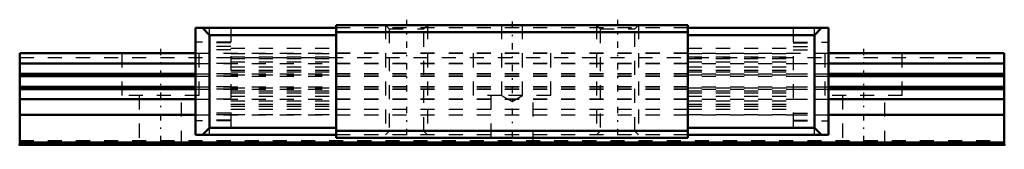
# Model space of a CAD drawing. Header units: millimetres. Extents: x -10 to 60, y -0.3 to 8.9.
import ezdxf

# ---------------------------------------------------------------- set-up
doc = ezdxf.new("R2010")
doc.units = ezdxf.units.MM
doc.linetypes.add('Center', pattern=[1.5, 0.45, -0.5, 0.05, -0.5])
doc.linetypes.add('Dashed', pattern=[2, 1, -1])
for name, color, linetype, lineweight in [('2d ConnectionPoints', 7, 'Continuous', 50), ('AM_0', 7, 'Continuous', 50), ('AM_5', 3, 'Continuous', 25), ('AM_7', 7, 'Center', 25), ('AM_9', 6, 'Dashed', 25)]:
    doc.layers.add(name, color=color, linetype=linetype, lineweight=lineweight)

# ---------------------------------------------------------------- blocks, each defined once
blk = doc.blocks.new('1_HR918_Slider2_0_in_HR918_70L_G10_28_12_5_0_0_0_0')
at = {"layer": 'AM_5', "linetype": 'Dashed'}
for p, q in [((16, 8.5), (16, 0.7)), ((19, 8.5), (19, 0.7)), ((31, 8.5), (31, 0.7)), ((34, 8.5), (34, 0.7))]:
    blk.add_line(p, q, dxfattribs=at)
at = {"layer": 'AM_7'}
for p, q in [((17.5, 8.89), (17.5, 0.31)), ((32.5, 8.89), (32.5, 0.31))]:
    blk.add_line(p, q, dxfattribs=at)
at = {"layer": 'AM_9'}
for p, q in [((5, 0.7), (3, 0.7)), ((45, 0.7), (47, 0.7))]:
    blk.add_line(p, q, dxfattribs=at)
blk = doc.blocks.new('2_HR91817010_Rail2_0_in_HR918_70L_G10_28_12_5_0_0_0_0')
at = {"layer": 'AM_7'}
blk.add_line((50, 6.825), (50, -0.325), dxfattribs=at)
blk = doc.blocks.new('3_HR918_Slider_0_in_HR918_70L_G10_28_12_5_0_0_0_0')
at = {"layer": 'AM_0'}
for p, q in [((37.5, 8.5), (12.5, 8.5)), ((12.5, 0.5), (12.5, 8.5)), ((37.5, 0.5), (37.5, 8.5)), ((2.5, 8.3), (12.5, 8.3)), ((2.5, 0.7), (2.5, 8.3)), ((3, 8.3), (3.5, 7.8)), ((3.5, 7.8), (12.5, 7.8)), ((3.5, 7.8), (3.5, 1.2)), ((37.5, 8), (12.5, 8)), ((37.5, 8.3), (47.5, 8.3)), ((37.5, 7.8), (46.5, 7.8)), ((46.5, 7.8), (47, 8.3)), ((46.5, 1.2), (46.5, 7.8)), ((47.5, 0.7), (47.5, 8.3)), ((2.5, 0.7), (12.5, 0.7)), ((3.5, 1.2), (3, 0.7)), ((3.5, 1.2), (12.5, 1.2)), ((37.5, 1), (12.5, 1)), ((37.5, 1.2), (46.5, 1.2)), ((47.5, 0.7), (37.5, 0.7)), ((47, 0.7), (46.5, 1.2)), ((37.5, 0.5), (12.5, 0.5))]:
    blk.add_line(p, q, dxfattribs=at)
at = {"layer": 'AM_5', "linetype": 'Dashed'}
for p, q in [((16, 8.5), (16, 0.7)), ((19, 8.5), (19, 0.7)), ((31, 8.5), (31, 0.7)), ((34, 8.5), (34, 0.7))]:
    blk.add_line(p, q, dxfattribs=at)
at = {"layer": 'AM_9'}
for p, q in [((16, 8.5), (16.27, 8.23)), ((18.73, 8.23), (19, 8.5)), ((24.25, 8.5), (24.25, 3.5)), ((25.75, 3.5), (25.75, 8.5)), ((31, 8.5), (31.27, 8.23)), ((33.73, 8.23), (34, 8.5)), ((3.5, 7.8), (3.5, 8.3)), ((5, 8.3), (5, 0.7)), ((37.5, 8.3), (12.5, 8.3)), ((16.27, 8.23), (16.27, 0.971)), ((16.27, 8.23), (18.73, 8.23)), ((18.73, 0.971), (18.73, 8.23)), ((31.27, 8.23), (31.27, 0.971)), ((31.27, 8.23), (33.73, 8.23)), ((33.73, 0.971), (33.73, 8.23)), ((45, 8.3), (45, 0.7)), ((46.5, 7.8), (46.5, 8.3)), ((5, 7.3), (2.5, 7.3)), ((5, 7.25), (3.5, 7.25)), ((45, 7.3), (47.5, 7.3)), ((45, 7.25), (46.5, 7.25)), ((5, 6.98), (3.5, 6.98)), ((5, 6.75), (3.5, 6.75)), ((5, 6.86), (12.5, 6.86)), ((5, 6.479), (12.5, 6.479)), ((37.5, 6.5), (12.5, 6.5)), ((37.5, 6.86), (45, 6.86)), ((37.5, 6.479), (45, 6.479)), ((45, 6.98), (46.5, 6.98)), ((45, 6.75), (46.5, 6.75)), ((5, 5.767), (3.5, 5.767)), ((5, 6.25), (12.5, 6.25)), ((5, 6.126), (12.5, 6.126)), ((5, 5.883), (12.5, 5.883)), ((37.5, 5.767), (12.5, 5.767)), ((37.5, 6.25), (45, 6.25)), ((37.5, 6.126), (45, 6.126)), ((37.5, 5.883), (45, 5.883)), ((45, 5.767), (46.5, 5.767)), ((5, 5.043), (3.5, 5.043)), ((5, 5.543), (12.5, 5.543)), ((5, 5.313), (12.5, 5.313)), ((5, 5.175), (12.5, 5.175)), ((5, 4.958), (12.5, 4.958)), ((37.5, 5.043), (12.5, 5.043)), ((37.5, 5.543), (45, 5.543)), ((37.5, 5.313), (45, 5.313)), ((37.5, 5.175), (45, 5.175)), ((37.5, 4.958), (45, 4.958)), ((45, 5.043), (46.5, 5.043)), ((5, 4.88), (3.5, 4.88)), ((37.5, 4.88), (12.5, 4.88)), ((45, 4.88), (46.5, 4.88)), ((5, 4.12), (3.5, 4.12)), ((5, 3.959), (3.5, 3.959)), ((5, 4.042), (12.5, 4.042)), ((5, 3.825), (12.5, 3.825)), ((5, 3.687), (12.5, 3.687)), ((37.5, 4.12), (12.5, 4.12)), ((37.5, 3.959), (12.5, 3.959)), ((25.75, 3.5), (24.25, 3.5)), ((24.25, 3.5), (25, 3.067)), ((25, 3.067), (25.75, 3.5)), ((37.5, 4.042), (45, 4.042)), ((37.5, 3.825), (45, 3.825)), ((37.5, 3.687), (45, 3.687)), ((45, 4.12), (46.5, 4.12)), ((45, 3.959), (46.5, 3.959)), ((5, 3.232), (3.5, 3.232)), ((5, 3.458), (12.5, 3.458)), ((5, 3.118), (12.5, 3.118)), ((5, 2.874), (12.5, 2.874)), ((37.5, 3.232), (12.5, 3.232)), ((37.5, 3.458), (45, 3.458)), ((37.5, 3.118), (45, 3.118)), ((37.5, 2.874), (45, 2.874)), ((45, 3.232), (46.5, 3.232)), ((5, 2.25), (3.5, 2.25)), ((5, 2.12), (3.5, 2.12)), ((5, 2.75), (12.5, 2.75)), ((5, 2.521), (12.5, 2.521)), ((5, 2.14), (12.5, 2.14)), ((37.5, 2.5), (12.5, 2.5)), ((37.5, 2.75), (45, 2.75)), ((37.5, 2.521), (45, 2.521)), ((37.5, 2.14), (45, 2.14)), ((45, 2.25), (46.5, 2.25)), ((45, 2.12), (46.5, 2.12)), ((5, 1.7), (2.5, 1.7)), ((5, 1.75), (3.5, 1.75)), ((45, 1.75), (46.5, 1.75)), ((45, 1.7), (47.5, 1.7)), ((3.5, 0.7), (3.5, 1.2)), ((37.5, 0.7), (12.5, 0.7)), ((16.27, 0.971), (16, 0.7)), ((16.27, 0.971), (18.73, 0.971)), ((19, 0.7), (18.73, 0.971)), ((31.27, 0.971), (31, 0.7)), ((31.27, 0.971), (33.73, 0.971)), ((34, 0.7), (33.73, 0.971)), ((46.5, 0.7), (46.5, 1.2))]:
    blk.add_line(p, q, dxfattribs=at)
blk = doc.blocks.new('4_HR91817010_Rail_0_in_HR918_70L_G10_28_12_5_0_0_0_0')
at = {"layer": 'AM_0'}
for p, q in [((-10, 6.5), (2.5, 6.5)), ((-10, 0), (-10, 6.5)), ((47.5, 6.5), (60, 6.5)), ((60, 0), (60, 6.5)), ((-10, 5.767), (2.5, 5.767)), ((47.5, 5.767), (60, 5.767)), ((-10, 5.043), (2.5, 5.043)), ((47.5, 5.043), (60, 5.043)), ((-10, 4.88), (2.5, 4.88)), ((47.5, 4.88), (60, 4.88)), ((-10, 4.12), (2.5, 4.12)), ((-10, 3.959), (2.5, 3.959)), ((47.5, 4.12), (60, 4.12)), ((47.5, 3.959), (60, 3.959)), ((-10, 3.232), (2.5, 3.232)), ((47.5, 3.232), (60, 3.232)), ((-10, 2.12), (2.5, 2.12)), ((47.5, 2.12), (60, 2.12)), ((-10, 0.15), (60, 0.15)), ((-10, 0), (60, 0))]:
    blk.add_line(p, q, dxfattribs=at)
at = {"layer": 'AM_7'}
for p, q in [((25, 8.772), (25, -0.325)), ((0, 6.825), (0, -0.325))]:
    blk.add_line(p, q, dxfattribs=at)
at = {"layer": 'AM_9'}
for p, q in [((-2.75, 6.5), (-2.75, 3.5)), ((2.5, 6.5), (47.5, 6.5)), ((2.75, 3.5), (2.75, 6.5)), ((22.25, 6.5), (22.25, 3.5)), ((27.75, 3.5), (27.75, 6.5)), ((47.25, 6.5), (47.25, 3.5)), ((52.75, 3.5), (52.75, 6.5)), ((-10, 6.2), (60, 6.2)), ((2.5, 5.767), (47.5, 5.767)), ((2.5, 5.043), (47.5, 5.043)), ((2.5, 4.88), (47.5, 4.88)), ((2.5, 4.12), (47.5, 4.12)), ((2.5, 3.959), (47.5, 3.959)), ((2.75, 3.5), (-2.75, 3.5)), ((-1.5, 3.5), (-1.5, 0)), ((1.5, 0), (1.5, 3.5)), ((2.5, 3.232), (47.5, 3.232)), ((24.25, 3.5), (22.25, 3.5)), ((23.5, 3.5), (23.5, 0)), ((27.75, 3.5), (25.75, 3.5)), ((26.5, 0), (26.5, 3.5)), ((52.75, 3.5), (47.25, 3.5)), ((48.5, 3.5), (48.5, 0)), ((51.5, 0), (51.5, 3.5)), ((2.5, 2.12), (47.5, 2.12)), ((-10, 0.3), (60, 0.3))]:
    blk.add_line(p, q, dxfattribs=at)

msp = doc.modelspace()

# ---------------------------------------------------------------- linework, layer by layer
at = {"layer": '2d ConnectionPoints'}
for p in [(-10, 0), (0, 0), (0, 0), (2.5, 0), (-10, 0), (0, 0), (0, 0), (60, 0)]:
    msp.add_point(p, dxfattribs=at)

# ---------------------------------------------------------------- block references
for name in ['4_HR91817010_Rail_0_in_HR918_70L_G10_28_12_5_0_0_0_0', '3_HR918_Slider_0_in_HR918_70L_G10_28_12_5_0_0_0_0', '1_HR918_Slider2_0_in_HR918_70L_G10_28_12_5_0_0_0_0', '2_HR91817010_Rail2_0_in_HR918_70L_G10_28_12_5_0_0_0_0']:
    msp.add_blockref(name, (0, 0))

doc.saveas('drawing.dxf')
